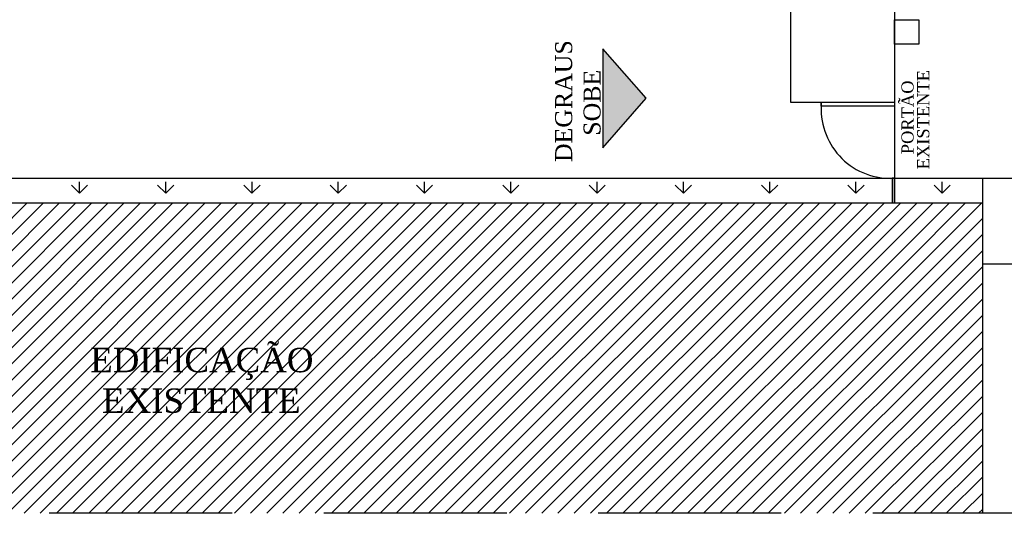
# Model space of a CAD drawing. Header units: millimetres. Extents: x 0 to 1189, y 0 to 841.
# Tile 9 of 58: x 179 to 340, y 397 to 478. Entities that reach past the tile are written whole.
import ezdxf

# ---------------------------------------------------------------- set-up
doc = ezdxf.new("R2010")
doc.units = ezdxf.units.MM
doc.header["$LTSCALE"] = 8
for name, pattern in [('DASHED2', [9.525, 6.35, -3.175]), ('HIDDEN', [0.375, 0.25, -0.125]), ('HIDDEN2', [4.7625, 3.175, -1.5875])]:
    doc.linetypes.add(name, pattern=pattern)
doc.layers.get('Defpoints').update_dxf_attribs({"color": 8})
for name, color, linetype in [('ARQ_ESQ_POR', 8, 'Continuous'), ('ARQ_EST_PIL', 8, 'Continuous'), ('ARQ_HTC_GER', 8, 'Continuous'), ('ARQ_LAY_CZA', 8, 'Continuous'), ('ARQ_PRJ_GER', 8, 'DASHED2'), ('ARQ_TXT_GER', 8, 'Continuous'), ('ARQ_TXT_TIT', 8, 'Continuous'), ('ARQ_VEG_HTC', 8, 'Continuous'), ('ARQ_VIS_004', 8, 'Continuous'), ('L1', 8, 'Continuous')]:
    doc.layers.add(name, color=color, linetype=linetype)
doc.styles.add('DUTCH', font='dutch.ttf', dxfattribs={"height": 0.16})
doc.styles.add('LCR', font='times.ttf', dxfattribs={"height": 0.2})

msp = doc.modelspace()

# ---------------------------------------------------------------- hatches: boundary and pattern name
at = {"layer": 'ARQ_LAY_CZA'}
h = msp.add_hatch(color=256, dxfattribs=at)
h.dxf.hatch_style = 1
h.paths.add_polyline_path([(274.58, 457.29), (281.69, 465.43), (274.58, 473.57)])

# ---------------------------------------------------------------- linework, layer by layer
at = {"layer": 'ARQ_ESQ_POR'}
for p, q in [((322.39, 464.72), (310.39, 464.72)), ((310.39, 464.72), (310.39, 464.12)), ((310.39, 464.12), (310.39, 464.72)), ((322.39, 464.12), (310.39, 464.12)), ((322.39, 464.72), (322.39, 464.12)), ((322.39, 452.32), (322.01, 452.32)), ((322.01, 452.32), (322.01, 448.29)), ((322.39, 448.29), (322.39, 452.32)), ((322.01, 448.29), (322.39, 448.29))]:
    msp.add_line(p, q, dxfattribs=at)
at = {"layer": 'ARQ_EST_PIL'}
for p, q in [((305.39, 464.72), (305.39, 485.03)), ((322.39, 485.03), (322.39, 464.72)), ((322.39, 478.32), (326.39, 478.32)), ((322.39, 474.32), (322.39, 478.32)), ((326.39, 478.32), (326.39, 474.32)), ((326.39, 474.32), (322.39, 474.32)), ((322.39, 464.72), (305.39, 464.72))]:
    msp.add_line(p, q, dxfattribs=at)
at = {"layer": 'ARQ_HTC_GER', "linetype": 'Continuous'}
for p, q in [((129.36, 397.4), (180.25, 448.29)), ((132.01, 397.4), (182.9, 448.29)), ((134.66, 397.4), (185.55, 448.29)), ((137.31, 397.4), (188.2, 448.29)), ((139.96, 397.4), (190.85, 448.29)), ((142.62, 397.4), (193.5, 448.29)), ((145.27, 397.4), (196.16, 448.29)), ((147.92, 397.4), (198.81, 448.29)), ((150.57, 397.4), (201.46, 448.29)), ((153.22, 397.4), (204.11, 448.29)), ((155.87, 397.4), (206.76, 448.29)), ((158.53, 397.4), (209.41, 448.29)), ((161.18, 397.4), (212.07, 448.29)), ((163.83, 397.4), (214.72, 448.29)), ((166.48, 397.4), (217.37, 448.29)), ((169.13, 397.4), (220.02, 448.29)), ((171.78, 397.4), (222.67, 448.29)), ((174.44, 397.4), (225.32, 448.29)), ((177.09, 397.4), (227.98, 448.29)), ((179.74, 397.4), (230.63, 448.29)), ((182.39, 397.4), (233.28, 448.29)), ((185.04, 397.4), (235.93, 448.29)), ((187.69, 397.4), (238.58, 448.29)), ((190.35, 397.4), (241.23, 448.29)), ((193, 397.4), (243.89, 448.29)), ((195.65, 397.4), (246.54, 448.29)), ((198.3, 397.4), (249.19, 448.29)), ((200.95, 397.4), (251.84, 448.29)), ((203.6, 397.4), (254.49, 448.29)), ((206.26, 397.4), (257.14, 448.29)), ((208.91, 397.4), (259.8, 448.29)), ((211.56, 397.4), (262.45, 448.29)), ((214.21, 397.4), (265.1, 448.29)), ((216.86, 397.4), (267.75, 448.29)), ((219.51, 397.4), (270.4, 448.29)), ((222.17, 397.4), (273.05, 448.29)), ((224.82, 397.4), (275.71, 448.29)), ((227.47, 397.4), (278.36, 448.29)), ((230.12, 397.4), (281.01, 448.29)), ((232.77, 397.4), (283.66, 448.29)), ((235.42, 397.4), (286.31, 448.29)), ((238.08, 397.4), (288.96, 448.29)), ((240.73, 397.4), (291.62, 448.29)), ((243.38, 397.4), (294.27, 448.29)), ((246.03, 397.4), (296.92, 448.29)), ((248.68, 397.4), (299.57, 448.29)), ((251.33, 397.4), (302.22, 448.29)), ((253.98, 397.4), (304.87, 448.29)), ((256.64, 397.4), (307.53, 448.29)), ((259.29, 397.4), (310.18, 448.29)), ((261.94, 397.4), (312.83, 448.29)), ((264.59, 397.4), (315.48, 448.29)), ((267.24, 397.4), (318.13, 448.29)), ((269.89, 397.4), (320.78, 448.29)), ((272.55, 397.4), (322.39, 447.25)), ((322.39, 447.25), (323.44, 448.29)), ((322.39, 444.6), (326.09, 448.29)), ((322.39, 441.94), (328.74, 448.29)), ((322.39, 439.29), (331.39, 448.29)), ((324.07, 438.32), (334.04, 448.29)), ((326.73, 438.32), (336.69, 448.29)), ((329.38, 438.32), (336.8, 445.74)), ((275.2, 397.4), (322.39, 444.6)), ((332.03, 438.32), (336.8, 443.09)), ((277.85, 397.4), (322.39, 441.94)), ((280.5, 397.4), (322.39, 439.29)), ((334.68, 438.32), (336.8, 440.44)), ((283.15, 397.4), (324.07, 438.32)), ((285.8, 397.4), (326.73, 438.32)), ((288.46, 397.4), (329.38, 438.32)), ((291.11, 397.4), (332.03, 438.32)), ((293.76, 397.4), (334.68, 438.32)), ((296.41, 397.4), (336.8, 437.79)), ((299.06, 397.4), (336.8, 435.14)), ((301.71, 397.4), (336.8, 432.48)), ((304.37, 397.4), (336.8, 429.83)), ((307.02, 397.4), (336.8, 427.18)), ((309.67, 397.4), (336.8, 424.53)), ((312.32, 397.4), (336.8, 421.88)), ((314.97, 397.4), (336.8, 419.23)), ((317.62, 397.4), (336.8, 416.57)), ((320.28, 397.4), (336.8, 413.92)), ((322.93, 397.4), (336.8, 411.27)), ((325.58, 397.4), (336.8, 408.62)), ((328.23, 397.4), (336.8, 405.97)), ((330.88, 397.4), (336.8, 403.32)), ((333.53, 397.4), (336.8, 400.66)), ((336.19, 397.4), (336.8, 398.01))]:
    msp.add_line(p, q, dxfattribs=at)
at = {"layer": 'ARQ_LAY_CZA'}
for p, q in [((281.69, 465.43), (274.58, 473.57)), ((274.58, 473.57), (274.58, 457.29)), ((274.58, 457.29), (281.69, 465.43))]:
    msp.add_line(p, q, dxfattribs=at)
at = {"layer": 'ARQ_PRJ_GER', "linetype": 'HIDDEN2', "ltscale": 15}
msp.add_line((322.39, 478.32), (322.39, 448.29), dxfattribs=at)
at = {"layer": 'ARQ_PRJ_GER', "linetype": 'HIDDEN', "ltscale": 15}
for p, q in [((336.8, 438.32), (876.71, 438.32)), ((933.85, 397.4), (43.51, 397.4))]:
    msp.add_line(p, q, dxfattribs=at)
at = {"layer": 'ARQ_PRJ_GER'}
msp.add_arc((321.75, 463.67), 11.37, 177.7249, 273.238, dxfattribs=at)
at = {"layer": 'ARQ_VEG_HTC', "linetype": 'Continuous'}
for p, q in [((188.8, 449.87), (187.48, 451.2)), ((188.8, 449.87), (190.13, 451.2)), ((188.81, 449.87), (188.81, 451.75)), ((202.95, 449.87), (201.62, 451.2)), ((202.95, 449.87), (204.27, 451.2)), ((202.96, 449.87), (202.96, 451.75)), ((217.09, 449.87), (215.76, 451.2)), ((217.09, 449.87), (218.41, 451.2)), ((217.1, 449.87), (217.1, 451.75)), ((231.23, 449.87), (229.91, 451.2)), ((231.23, 449.87), (232.56, 451.2)), ((231.24, 449.87), (231.24, 451.75)), ((245.37, 449.87), (244.05, 451.2)), ((245.37, 449.87), (246.7, 451.2)), ((245.38, 449.87), (245.38, 451.75)), ((259.52, 449.87), (258.19, 451.2)), ((259.52, 449.87), (260.84, 451.2)), ((259.53, 449.87), (259.53, 451.75)), ((273.66, 449.87), (272.33, 451.2)), ((273.66, 449.87), (274.98, 451.2)), ((273.67, 449.87), (273.67, 451.75)), ((287.8, 449.87), (286.47, 451.2)), ((287.8, 449.87), (289.13, 451.2)), ((287.81, 449.87), (287.81, 451.75)), ((301.94, 449.87), (300.62, 451.2)), ((301.94, 449.87), (303.27, 451.2)), ((301.95, 449.87), (301.95, 451.75)), ((316.08, 449.87), (314.76, 451.2)), ((316.08, 449.87), (317.41, 451.2)), ((316.09, 449.87), (316.09, 451.75)), ((330.23, 449.87), (328.9, 451.2)), ((330.23, 449.87), (331.55, 451.2)), ((330.24, 449.87), (330.24, 451.75))]:
    msp.add_line(p, q, dxfattribs=at)
at = {"layer": 'ARQ_VIS_004'}
for p, q in [((43.51, 448.29), (336.8, 448.29)), ((336.8, 448.29), (336.8, 397.4))]:
    msp.add_line(p, q, dxfattribs=at)
at = {"layer": 'Defpoints'}
msp.add_line((322.39, 464.72), (305.39, 464.72), dxfattribs=at)
at = {"layer": 'L1'}
for p, q in [((92.71, 452.32), (373.01, 452.32)), ((336.8, 452.32), (336.8, 448.29))]:
    msp.add_line(p, q, dxfattribs=at)

# ---------------------------------------------------------------- texts
at = {"layer": 'ARQ_TXT_GER', "style": 'DUTCH'}
for s, p in [('PORTÃO', (325.53, 456.27)), ('EXISTENTE', (328.11, 453.79))]:
    msp.add_text(s, height=2, rotation=90, dxfattribs=at).set_placement(p)
at = {"layer": 'ARQ_TXT_TIT', "style": 'LCR'}
for s, p in [('DEGRAUS', (269.57, 454.98)), ('SOBE', (274.23, 459.3))]:
    msp.add_text(s, height=2.8, rotation=90, dxfattribs=at).set_placement(p)
for s, p in [('EDIFICAÇÃO', (190.58, 420.53)), ('EXISTENTE', (192.51, 413.87))]:
    msp.add_text(s, height=4, dxfattribs=at).set_placement(p)

doc.saveas('drawing.dxf')
